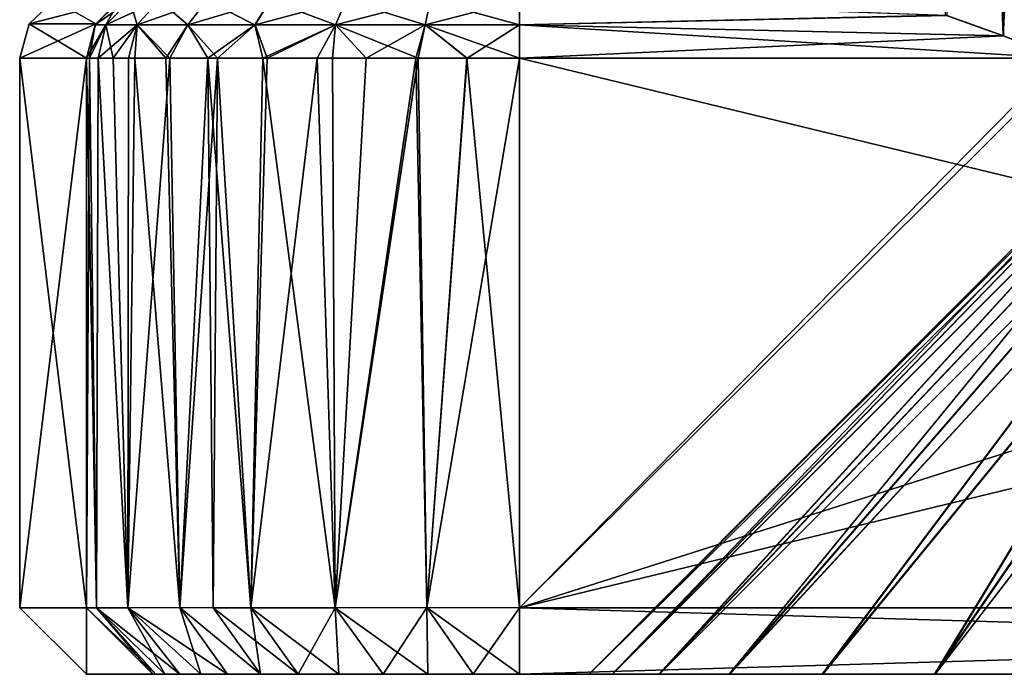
# Model space of a CAD drawing. Header units: millimetres. Extents: x -4.9 to 4.9, y 0 to 5.35.
# Tile 1 of 12: x -4.9 to -1.95, y 0 to 1.97. Entities that reach past the tile are written whole.
import ezdxf

# ---------------------------------------------------------------- set-up
doc = ezdxf.new("R2010")
doc.units = ezdxf.units.MM
doc.header["$LTSCALE"] = 65.185185
for name, color, linetype in [('1', 7, 'CONTINUOUS'), ('16', 7, 'CONTINUOUS'), ('18', 7, 'CONTINUOUS'), ('2', 7, 'CONTINUOUS'), ('20', 7, 'CONTINUOUS'), ('21', 7, 'CONTINUOUS'), ('24', 7, 'CONTINUOUS'), ('25', 7, 'CONTINUOUS'), ('35', 7, 'CONTINUOUS'), ('36', 7, 'CONTINUOUS'), ('39', 7, 'CONTINUOUS'), ('40', 7, 'CONTINUOUS'), ('5', 7, 'CONTINUOUS'), ('50', 7, 'CONTINUOUS'), ('51', 7, 'CONTINUOUS'), ('52', 7, 'CONTINUOUS'), ('53', 7, 'CONTINUOUS'), ('54', 7, 'CONTINUOUS'), ('55', 7, 'CONTINUOUS'), ('56', 7, 'CONTINUOUS'), ('57', 7, 'CONTINUOUS'), ('58', 7, 'CONTINUOUS'), ('6', 7, 'CONTINUOUS'), ('61', 7, 'CONTINUOUS'), ('62', 7, 'CONTINUOUS'), ('63', 7, 'CONTINUOUS'), ('64', 7, 'CONTINUOUS'), ('65', 7, 'CONTINUOUS'), ('66', 7, 'CONTINUOUS'), ('69', 7, 'CONTINUOUS'), ('70', 7, 'CONTINUOUS'), ('71', 7, 'CONTINUOUS')]:
    doc.layers.add(name, color=color, linetype=linetype)

msp = doc.modelspace()

# ---------------------------------------------------------------- linework, layer by layer
at = {"layer": '1', "linetype": 'Continuous'}
for points in [[(1.775, 1.85, -19.975), (-3.4, 0.2, -19.975), (1.775, 5.35, -19.975), (1.775, 1.85, -19.975)], [(1.775, 5.35, -19.975), (-3.4, 0.2, -19.975), (-1.775, 1.85, -19.975), (1.775, 5.35, -19.975)], [(3.4, 0.2, -19.975), (-3.4, 0.2, -19.975), (3.4, 1.85, -19.975), (3.4, 0.2, -19.975)], [(3.4, 1.85, -19.975), (-3.4, 0.2, -19.975), (1.775, 1.85, -19.975), (3.4, 1.85, -19.975)], [(-1.775, 1.85, -19.975), (-3.4, 0.2, -19.975), (-3.4, 1.85, -19.975), (-1.775, 1.85, -19.975)]]:
    msp.add_3dface(points, dxfattribs=at)
at = {"layer": '16', "linetype": 'Continuous'}
for points in [[(-3.1911, 0, -15.7604), (-3.1916, 0, -16.2314), (-1.6, 1.6, -15.9982), (-3.1911, 0, -15.7604)], [(-3.1916, 0, -16.2314), (-3.1223, 0, -16.7017), (-1.5916, 1.6, -16.1634), (-3.1916, 0, -16.2314)], [(-3.1916, 0, -16.2314), (-1.5916, 1.6, -16.1634), (-1.6, 1.6, -15.9982), (-3.1916, 0, -16.2314)], [(-3.1208, 0, -15.2912), (-3.1911, 0, -15.7604), (-1.5655, 1.6, -15.6698), (-3.1208, 0, -15.2912)], [(-3.1911, 0, -15.7604), (-1.6, 1.6, -15.9982), (-1.5913, 1.6, -15.8332), (-3.1911, 0, -15.7604)], [(-3.1911, 0, -15.7604), (-1.5913, 1.6, -15.8332), (-1.5655, 1.6, -15.6698), (-3.1911, 0, -15.7604)], [(-3.1223, 0, -16.7017), (-2.9816, 0, -17.1605), (-1.5234, 1.6, -16.4892), (-3.1223, 0, -16.7017)], [(-3.1223, 0, -16.7017), (-1.5234, 1.6, -16.4892), (-1.5662, 1.6, -16.3271), (-3.1223, 0, -16.7017)], [(-3.1223, 0, -16.7017), (-1.5662, 1.6, -16.3271), (-1.5916, 1.6, -16.1634), (-3.1223, 0, -16.7017)], [(-2.9796, 0, -14.8342), (-3.1208, 0, -15.2912), (-1.5225, 1.6, -15.5082), (-2.9796, 0, -14.8342)], [(-3.1208, 0, -15.2912), (-1.5655, 1.6, -15.6698), (-1.5225, 1.6, -15.5082), (-3.1208, 0, -15.2912)], [(-2.9816, 0, -17.1605), (-2.7714, 0, -17.5999), (-1.4632, 1.6, -16.6474), (-2.9816, 0, -17.1605)], [(-2.9816, 0, -17.1605), (-1.4632, 1.6, -16.6474), (-1.5234, 1.6, -16.4892), (-2.9816, 0, -17.1605)], [(-2.7694, 0, -14.3969), (-2.9796, 0, -14.8342), (-1.3851, 1.6, -15.199), (-2.7694, 0, -14.3969)], [(-2.9796, 0, -14.8342), (-1.5225, 1.6, -15.5082), (-1.4623, 1.6, -15.3506), (-2.9796, 0, -14.8342)], [(-2.9796, 0, -14.8342), (-1.4623, 1.6, -15.3506), (-1.3851, 1.6, -15.199), (-2.9796, 0, -14.8342)], [(-2.7714, 0, -17.5999), (-2.4915, 0, -18.0067), (-1.2918, 1.6, -16.9441), (-2.7714, 0, -17.5999)], [(-2.7714, 0, -17.5999), (-1.2918, 1.6, -16.9441), (-1.3859, 1.6, -16.7996), (-2.7714, 0, -17.5999)], [(-2.7714, 0, -17.5999), (-1.3859, 1.6, -16.7996), (-1.4632, 1.6, -16.6474), (-2.7714, 0, -17.5999)], [(-2.4903, 0, -13.9914), (-2.7694, 0, -14.3969), (-1.2911, 1.6, -15.055), (-2.4903, 0, -13.9914)], [(-2.7694, 0, -14.3969), (-1.3851, 1.6, -15.199), (-1.2911, 1.6, -15.055), (-2.7694, 0, -14.3969)], [(-2.4915, 0, -18.0067), (-2.1545, 0, -18.3658), (-1.1821, 1.6, -17.0783), (-2.4915, 0, -18.0067)], [(-2.4915, 0, -18.0067), (-1.1821, 1.6, -17.0783), (-1.2918, 1.6, -16.9441), (-2.4915, 0, -18.0067)], [(-2.1531, 0, -13.633), (-2.4903, 0, -13.9914), (-1.1815, 1.6001, -14.9211), (-2.1531, 0, -13.633)], [(-2.4903, 0, -13.9914), (-1.2911, 1.6, -15.055), (-1.1815, 1.6001, -14.9211), (-2.4903, 0, -13.9914)], [(-2.1545, 0, -18.3658), (-1.7647, 0, -18.6683), (-1.059, 1.6, -17.1994), (-2.1545, 0, -18.3658)], [(-2.1545, 0, -18.3658), (-1.059, 1.6, -17.1994), (-1.1821, 1.6, -17.0783), (-2.1545, 0, -18.3658)], [(-2.1531, 0, -13.633), (-1.1815, 1.6001, -14.9211), (-1.0582, 1.6, -14.7999), (-2.1531, 0, -13.633)], [(-2.1531, 0, -13.633), (-1.0582, 1.6, -14.7999), (-0.9221, 1.5997, -14.6924), (-2.1531, 0, -13.633)], [(-1.7605, 0, -13.3302), (-2.1531, 0, -13.633), (-0.9221, 1.5997, -14.6924), (-1.7605, 0, -13.3302)]]:
    msp.add_3dface(points, dxfattribs=at)
at = {"layer": '18', "linetype": 'Continuous'}
for points in [[(-3.1911, 0, 16.2396), (-3.1916, 0, 15.7686), (-1.6, 1.6, 16.0018), (-3.1911, 0, 16.2396)], [(-3.1916, 0, 15.7686), (-3.1223, 0, 15.2983), (-1.5916, 1.6, 15.8366), (-3.1916, 0, 15.7686)], [(-3.1916, 0, 15.7686), (-1.5916, 1.6, 15.8366), (-1.6, 1.6, 16.0018), (-3.1916, 0, 15.7686)], [(-3.1208, 0, 16.7088), (-3.1911, 0, 16.2396), (-1.5655, 1.6, 16.3302), (-3.1208, 0, 16.7088)], [(-3.1911, 0, 16.2396), (-1.6, 1.6, 16.0018), (-1.5913, 1.6, 16.1668), (-3.1911, 0, 16.2396)], [(-3.1911, 0, 16.2396), (-1.5913, 1.6, 16.1668), (-1.5655, 1.6, 16.3302), (-3.1911, 0, 16.2396)], [(-3.1223, 0, 15.2983), (-2.9816, 0, 14.8395), (-1.5234, 1.6, 15.5108), (-3.1223, 0, 15.2983)], [(-3.1223, 0, 15.2983), (-1.5234, 1.6, 15.5108), (-1.5662, 1.6, 15.6729), (-3.1223, 0, 15.2983)], [(-3.1223, 0, 15.2983), (-1.5662, 1.6, 15.6729), (-1.5916, 1.6, 15.8366), (-3.1223, 0, 15.2983)], [(-2.9796, 0, 17.1658), (-3.1208, 0, 16.7088), (-1.5225, 1.6, 16.4918), (-2.9796, 0, 17.1658)], [(-3.1208, 0, 16.7088), (-1.5655, 1.6, 16.3302), (-1.5225, 1.6, 16.4918), (-3.1208, 0, 16.7088)], [(-2.9816, 0, 14.8395), (-2.7714, 0, 14.4001), (-1.4632, 1.6, 15.3526), (-2.9816, 0, 14.8395)], [(-2.9816, 0, 14.8395), (-1.4632, 1.6, 15.3526), (-1.5234, 1.6, 15.5108), (-2.9816, 0, 14.8395)], [(-2.7694, 0, 17.6031), (-2.9796, 0, 17.1658), (-1.3851, 1.6, 16.801), (-2.7694, 0, 17.6031)], [(-2.9796, 0, 17.1658), (-1.5225, 1.6, 16.4918), (-1.4623, 1.6, 16.6494), (-2.9796, 0, 17.1658)], [(-2.9796, 0, 17.1658), (-1.4623, 1.6, 16.6494), (-1.3851, 1.6, 16.801), (-2.9796, 0, 17.1658)], [(-2.7714, 0, 14.4001), (-2.4915, 0, 13.9933), (-1.2918, 1.6, 15.0559), (-2.7714, 0, 14.4001)], [(-2.7714, 0, 14.4001), (-1.2918, 1.6, 15.0559), (-1.3859, 1.6, 15.2004), (-2.7714, 0, 14.4001)], [(-2.7714, 0, 14.4001), (-1.3859, 1.6, 15.2004), (-1.4632, 1.6, 15.3526), (-2.7714, 0, 14.4001)], [(-2.4903, 0, 18.0086), (-2.7694, 0, 17.6031), (-1.2911, 1.6, 16.945), (-2.4903, 0, 18.0086)], [(-2.7694, 0, 17.6031), (-1.3851, 1.6, 16.801), (-1.2911, 1.6, 16.945), (-2.7694, 0, 17.6031)], [(-2.4915, 0, 13.9933), (-2.1545, 0, 13.6342), (-1.1821, 1.6, 14.9217), (-2.4915, 0, 13.9933)], [(-2.4915, 0, 13.9933), (-1.1821, 1.6, 14.9217), (-1.2918, 1.6, 15.0559), (-2.4915, 0, 13.9933)], [(-2.1531, 0, 18.367), (-2.4903, 0, 18.0086), (-1.1815, 1.6001, 17.0789), (-2.1531, 0, 18.367)], [(-2.4903, 0, 18.0086), (-1.2911, 1.6, 16.945), (-1.1815, 1.6001, 17.0789), (-2.4903, 0, 18.0086)], [(-2.1545, 0, 13.6342), (-1.7647, 0, 13.3317), (-1.059, 1.6, 14.8006), (-2.1545, 0, 13.6342)], [(-2.1545, 0, 13.6342), (-1.059, 1.6, 14.8006), (-1.1821, 1.6, 14.9217), (-2.1545, 0, 13.6342)], [(-2.1531, 0, 18.367), (-1.1815, 1.6001, 17.0789), (-1.0582, 1.6, 17.2001), (-2.1531, 0, 18.367)], [(-2.1531, 0, 18.367), (-1.0582, 1.6, 17.2001), (-0.9221, 1.5997, 17.3076), (-2.1531, 0, 18.367)], [(-1.7605, 0, 18.6698), (-2.1531, 0, 18.367), (-0.9221, 1.5997, 17.3076), (-1.7605, 0, 18.6698)]]:
    msp.add_3dface(points, dxfattribs=at)
at = {"layer": '2', "linetype": 'Continuous'}
for points in [[(-3.4, 0.2, 19.975), (3.4, 0.2, 19.975), (-3.4, 1.85, 19.975), (-3.4, 0.2, 19.975)], [(-3.4, 1.85, 19.975), (3.4, 0.2, 19.975), (-1.775, 1.85, 19.975), (-3.4, 1.85, 19.975)]]:
    msp.add_3dface(points, dxfattribs=at)
at = {"layer": '20', "linetype": 'Continuous'}
for points in [[(-4.7, 0.2, -18.675), (-4.7, 0.2, -13.675), (-4.7, 1.85, -18.675), (-4.7, 0.2, -18.675)], [(-4.7, 1.85, -18.675), (-4.7, 0.2, -13.675), (-4.7, 1.85, -13.675), (-4.7, 1.85, -18.675)]]:
    msp.add_3dface(points, dxfattribs=at)
at = {"layer": '21', "linetype": 'Continuous'}
for points in [[(-4.9, 0.2, -13.475), (-4.9, 1.85, -13.475), (-4.7, 0.2, -13.675), (-4.9, 0.2, -13.475)], [(-4.7, 0.2, -13.675), (-4.9, 1.85, -13.475), (-4.7, 1.85, -13.675), (-4.7, 0.2, -13.675)]]:
    msp.add_3dface(points, dxfattribs=at)
at = {"layer": '24', "linetype": 'Continuous'}
for points in [[(-4.9, 1.85, 13.475), (-4.9, 0.2, 13.475), (-4.7, 1.85, 13.675), (-4.9, 1.85, 13.475)], [(-4.9, 0.2, 13.475), (-4.7, 0.2, 13.675), (-4.7, 1.85, 13.675), (-4.9, 0.2, 13.475)]]:
    msp.add_3dface(points, dxfattribs=at)
at = {"layer": '25', "linetype": 'Continuous'}
for points in [[(-4.7, 1.85, 13.675), (-4.7, 0.2, 13.675), (-4.7, 0.2, 18.675), (-4.7, 1.85, 13.675)], [(-4.7, 1.85, 13.675), (-4.7, 0.2, 18.675), (-4.7, 1.85, 18.675), (-4.7, 1.85, 13.675)]]:
    msp.add_3dface(points, dxfattribs=at)
at = {"layer": '35', "linetype": 'Continuous'}
for points in [[(-4.7, 1.85, 18.675), (-4.7, 0.2, 18.675), (-4.6691, 0.1999, 18.9567), (-4.7, 1.85, 18.675)], [(-4.7, 1.85, 18.675), (-4.6691, 0.1999, 18.9567), (-4.6909, 1.85, 18.8282), (-4.7, 1.85, 18.675)], [(-4.6909, 1.85, 18.8282), (-4.6691, 0.1999, 18.9567), (-4.6641, 1.85, 18.9783), (-4.6909, 1.85, 18.8282)], [(-4.6691, 0.1999, 18.9567), (-4.5753, 0.2001, 19.2305), (-4.6641, 1.85, 18.9783), (-4.6691, 0.1999, 18.9567)], [(-4.6641, 1.85, 18.9783), (-4.5753, 0.2001, 19.2305), (-4.6193, 1.85, 19.1259), (-4.6641, 1.85, 18.9783)], [(-4.6193, 1.85, 19.1259), (-4.5753, 0.2001, 19.2305), (-4.554, 1.85, 19.2736), (-4.6193, 1.85, 19.1259)], [(-4.5753, 0.2001, 19.2305), (-4.4195, 0.2002, 19.4816), (-4.554, 1.85, 19.2736), (-4.5753, 0.2001, 19.2305)], [(-4.554, 1.85, 19.2736), (-4.4195, 0.2002, 19.4816), (-4.4614, 1.85, 19.4256), (-4.554, 1.85, 19.2736)], [(-4.4614, 1.85, 19.4256), (-4.4195, 0.2002, 19.4816), (-4.3356, 1.85, 19.5776), (-4.4614, 1.85, 19.4256)], [(-4.4195, 0.2002, 19.4816), (-4.319, 0.2001, 19.5945), (-4.3356, 1.85, 19.5776), (-4.4195, 0.2002, 19.4816)], [(-4.319, 0.2001, 19.5945), (-4.2059, 0.2, 19.695), (-4.3356, 1.85, 19.5776), (-4.319, 0.2001, 19.5945)], [(-4.3356, 1.85, 19.5776), (-4.2059, 0.2, 19.695), (-4.1708, 1.85, 19.7218), (-4.3356, 1.85, 19.5776)], [(-4.2059, 0.2, 19.695), (-3.9529, 0.2001, 19.8516), (-4.1708, 1.85, 19.7218), (-4.2059, 0.2, 19.695)], [(-4.1708, 1.85, 19.7218), (-3.9529, 0.2001, 19.8516), (-3.9617, 1.85, 19.8474), (-4.1708, 1.85, 19.7218)], [(-3.9617, 1.85, 19.8474), (-3.9529, 0.2001, 19.8516), (-3.7046, 1.85, 19.9388), (-3.9617, 1.85, 19.8474)], [(-3.9529, 0.2001, 19.8516), (-3.6784, 0.2002, 19.9448), (-3.7046, 1.85, 19.9388), (-3.9529, 0.2001, 19.8516)], [(-3.7046, 1.85, 19.9388), (-3.6784, 0.2002, 19.9448), (-3.5577, 1.85, 19.9654), (-3.7046, 1.85, 19.9388)], [(-3.6784, 0.2002, 19.9448), (-3.4, 0.2, 19.975), (-3.5577, 1.85, 19.9654), (-3.6784, 0.2002, 19.9448)], [(-3.4, 0.2, 19.975), (-3.4, 1.85, 19.975), (-3.5577, 1.85, 19.9654), (-3.4, 0.2, 19.975)]]:
    msp.add_3dface(points, dxfattribs=at)
at = {"layer": '36', "linetype": 'Continuous'}
for points in [[(-1.9474, 1.9168, 19.9635), (-2.066, 5.35, 19.9419), (-2.118, 1.9777, 19.9289), (-1.9474, 1.9168, 19.9635)], [(-1.775, 1.85, 19.975), (-1.775, 5.35, 19.975), (-2.066, 5.35, 19.9419), (-1.775, 1.85, 19.975)], [(-1.775, 1.85, 19.975), (-2.066, 5.35, 19.9419), (-1.9474, 1.9168, 19.9635), (-1.775, 1.85, 19.975)]]:
    msp.add_3dface(points, dxfattribs=at)
at = {"layer": '39', "linetype": 'Continuous'}
for points in [[(-2.1219, 1.979, -19.9279), (-2.066, 5.35, -19.9419), (-1.9491, 1.9174, -19.9633), (-2.1219, 1.979, -19.9279)], [(-2.066, 5.35, -19.9419), (-1.775, 5.35, -19.975), (-1.9491, 1.9174, -19.9633), (-2.066, 5.35, -19.9419)], [(-1.775, 5.35, -19.975), (-1.775, 1.85, -19.975), (-1.9491, 1.9174, -19.9633), (-1.775, 5.35, -19.975)]]:
    msp.add_3dface(points, dxfattribs=at)
at = {"layer": '40', "linetype": 'Continuous'}
for points in [[(-4.7, 0.2, -18.675), (-4.7, 1.85, -18.675), (-4.6905, 1.85, -18.8322), (-4.7, 0.2, -18.675)], [(-4.6691, 0.1999, -18.9567), (-4.7, 0.2, -18.675), (-4.6905, 1.85, -18.8322), (-4.6691, 0.1999, -18.9567)], [(-4.6641, 1.85, -18.9786), (-4.6691, 0.1999, -18.9567), (-4.6905, 1.85, -18.8322), (-4.6641, 1.85, -18.9786)], [(-4.5753, 0.2001, -19.2305), (-4.6691, 0.1999, -18.9567), (-4.6641, 1.85, -18.9786), (-4.5753, 0.2001, -19.2305)], [(-4.5735, 1.85, -19.2344), (-4.5753, 0.2001, -19.2305), (-4.6641, 1.85, -18.9786), (-4.5735, 1.85, -19.2344)], [(-4.4195, 0.2002, -19.4816), (-4.5753, 0.2001, -19.2305), (-4.4493, 1.85, -19.4425), (-4.4195, 0.2002, -19.4816)], [(-4.4493, 1.85, -19.4425), (-4.5753, 0.2001, -19.2305), (-4.5735, 1.85, -19.2344), (-4.4493, 1.85, -19.4425)], [(-4.3068, 1.85, -19.6065), (-4.4195, 0.2002, -19.4816), (-4.4493, 1.85, -19.4425), (-4.3068, 1.85, -19.6065)], [(-4.319, 0.2001, -19.5945), (-4.4195, 0.2002, -19.4816), (-4.3068, 1.85, -19.6065), (-4.319, 0.2001, -19.5945)], [(-4.2059, 0.2, -19.695), (-4.319, 0.2001, -19.5945), (-4.3068, 1.85, -19.6065), (-4.2059, 0.2, -19.695)], [(-4.1569, 1.85, -19.732), (-4.2059, 0.2, -19.695), (-4.3068, 1.85, -19.6065), (-4.1569, 1.85, -19.732)], [(-3.9529, 0.2001, -19.8516), (-4.2059, 0.2, -19.695), (-4.0072, 1.85, -19.8245), (-3.9529, 0.2001, -19.8516)], [(-4.0072, 1.85, -19.8245), (-4.2059, 0.2, -19.695), (-4.1569, 1.85, -19.732), (-4.0072, 1.85, -19.8245)], [(-3.8601, 1.85, -19.8909), (-3.9529, 0.2001, -19.8516), (-4.0072, 1.85, -19.8245), (-3.8601, 1.85, -19.8909)], [(-3.6784, 0.2002, -19.9448), (-3.9529, 0.2001, -19.8516), (-3.7108, 1.85, -19.9373), (-3.6784, 0.2002, -19.9448)], [(-3.7108, 1.85, -19.9373), (-3.9529, 0.2001, -19.8516), (-3.8601, 1.85, -19.8909), (-3.7108, 1.85, -19.9373)], [(-3.5576, 1.85, -19.9654), (-3.6784, 0.2002, -19.9448), (-3.7108, 1.85, -19.9373), (-3.5576, 1.85, -19.9654)], [(-3.4, 1.85, -19.975), (-3.4, 0.2, -19.975), (-3.6784, 0.2002, -19.9448), (-3.4, 1.85, -19.975)], [(-3.4, 1.85, -19.975), (-3.6784, 0.2002, -19.9448), (-3.5576, 1.85, -19.9654), (-3.4, 1.85, -19.975)]]:
    msp.add_3dface(points, dxfattribs=at)
at = {"layer": '5', "linetype": 'Continuous'}
for points in [[(-4.9, 0.2, -13.475), (-4.9, 0.2, 13.475), (-4.9, 1.85, -13.475), (-4.9, 0.2, -13.475)], [(-4.9, 1.85, -13.475), (-4.9, 0.2, 13.475), (-4.9, 1.85, 13.475), (-4.9, 1.85, -13.475)]]:
    msp.add_3dface(points, dxfattribs=at)
at = {"layer": '50', "linetype": 'Continuous'}
for points in [[(-4.6712, 1.9534, -13.6631), (-4.5999, 2.0233, -18.675), (-4.6732, 1.95, -18.675), (-4.6712, 1.9534, -13.6631)], [(-4.6712, 1.9534, -13.6631), (-4.5967, 2.0251, -13.6322), (-4.5999, 2.0233, -18.675), (-4.6712, 1.9534, -13.6631)], [(-4.7, 1.85, -18.675), (-4.7, 1.85, -13.675), (-4.6712, 1.9534, -13.6631), (-4.7, 1.85, -18.675)], [(-4.7, 1.85, -18.675), (-4.6712, 1.9534, -13.6631), (-4.6732, 1.95, -18.675), (-4.7, 1.85, -18.675)]]:
    msp.add_3dface(points, dxfattribs=at)
at = {"layer": '51', "linetype": 'Continuous'}
for points in [[(-4.5999, 2.0233, -18.675), (-4.5698, 2.0233, -18.942), (-4.6732, 1.95, -18.675), (-4.5999, 2.0233, -18.675)], [(-4.6732, 1.95, -18.675), (-4.5698, 2.0233, -18.942), (-4.6413, 1.95, -18.9583), (-4.6732, 1.95, -18.675)], [(-4.5698, 2.0233, -18.942), (-4.4811, 2.0233, -19.1956), (-4.6413, 1.95, -18.9583), (-4.5698, 2.0233, -18.942)], [(-4.6413, 1.95, -18.9583), (-4.4811, 2.0233, -19.1956), (-4.5471, 1.95, -19.2274), (-4.6413, 1.95, -18.9583)], [(-4.4811, 2.0233, -19.1956), (-4.3381, 2.0233, -19.4231), (-4.5471, 1.95, -19.2274), (-4.4811, 2.0233, -19.1956)], [(-4.5471, 1.95, -19.2274), (-4.3381, 2.0233, -19.4231), (-4.3954, 1.95, -19.4688), (-4.5471, 1.95, -19.2274)], [(-4.3381, 2.0233, -19.4231), (-4.1481, 2.0233, -19.6131), (-4.3954, 1.95, -19.4688), (-4.3381, 2.0233, -19.4231)], [(-4.3954, 1.95, -19.4688), (-4.1481, 2.0233, -19.6131), (-4.1938, 1.95, -19.6704), (-4.3954, 1.95, -19.4688)], [(-4.1481, 2.0233, -19.6131), (-3.9206, 2.0233, -19.7561), (-4.1938, 1.95, -19.6704), (-4.1481, 2.0233, -19.6131)], [(-4.1938, 1.95, -19.6704), (-3.9206, 2.0233, -19.7561), (-3.9524, 1.95, -19.8221), (-4.1938, 1.95, -19.6704)], [(-3.9206, 2.0233, -19.7561), (-3.667, 2.0233, -19.8448), (-3.9524, 1.95, -19.8221), (-3.9206, 2.0233, -19.7561)], [(-3.9524, 1.95, -19.8221), (-3.667, 2.0233, -19.8448), (-3.6833, 1.95, -19.9163), (-3.9524, 1.95, -19.8221)], [(-3.4, 2.0233, -19.8749), (-3.4, 1.95, -19.9482), (-3.6833, 1.95, -19.9163), (-3.4, 2.0233, -19.8749)], [(-3.667, 2.0233, -19.8448), (-3.4, 2.0233, -19.8749), (-3.6833, 1.95, -19.9163), (-3.667, 2.0233, -19.8448)], [(-4.6905, 1.85, -18.8322), (-4.7, 1.85, -18.675), (-4.6413, 1.95, -18.9583), (-4.6905, 1.85, -18.8322)], [(-4.7, 1.85, -18.675), (-4.6732, 1.95, -18.675), (-4.6413, 1.95, -18.9583), (-4.7, 1.85, -18.675)], [(-4.6641, 1.85, -18.9786), (-4.6905, 1.85, -18.8322), (-4.6413, 1.95, -18.9583), (-4.6641, 1.85, -18.9786)], [(-4.5735, 1.85, -19.2344), (-4.6641, 1.85, -18.9786), (-4.5471, 1.95, -19.2274), (-4.5735, 1.85, -19.2344)], [(-4.6641, 1.85, -18.9786), (-4.6413, 1.95, -18.9583), (-4.5471, 1.95, -19.2274), (-4.6641, 1.85, -18.9786)], [(-4.4493, 1.85, -19.4425), (-4.5735, 1.85, -19.2344), (-4.5471, 1.95, -19.2274), (-4.4493, 1.85, -19.4425)], [(-4.4493, 1.85, -19.4425), (-4.5471, 1.95, -19.2274), (-4.3954, 1.95, -19.4688), (-4.4493, 1.85, -19.4425)], [(-4.3068, 1.85, -19.6065), (-4.4493, 1.85, -19.4425), (-4.3954, 1.95, -19.4688), (-4.3068, 1.85, -19.6065)], [(-4.3068, 1.85, -19.6065), (-4.3954, 1.95, -19.4688), (-4.1938, 1.95, -19.6704), (-4.3068, 1.85, -19.6065)], [(-4.1569, 1.85, -19.732), (-4.3068, 1.85, -19.6065), (-4.1938, 1.95, -19.6704), (-4.1569, 1.85, -19.732)], [(-4.1569, 1.85, -19.732), (-4.1938, 1.95, -19.6704), (-3.9524, 1.95, -19.8221), (-4.1569, 1.85, -19.732)], [(-4.0072, 1.85, -19.8245), (-4.1569, 1.85, -19.732), (-3.9524, 1.95, -19.8221), (-4.0072, 1.85, -19.8245)], [(-3.8601, 1.85, -19.8909), (-4.0072, 1.85, -19.8245), (-3.9524, 1.95, -19.8221), (-3.8601, 1.85, -19.8909)], [(-3.8601, 1.85, -19.8909), (-3.9524, 1.95, -19.8221), (-3.6833, 1.95, -19.9163), (-3.8601, 1.85, -19.8909)], [(-3.7108, 1.85, -19.9373), (-3.8601, 1.85, -19.8909), (-3.6833, 1.95, -19.9163), (-3.7108, 1.85, -19.9373)], [(-3.5576, 1.85, -19.9654), (-3.7108, 1.85, -19.9373), (-3.6833, 1.95, -19.9163), (-3.5576, 1.85, -19.9654)], [(-3.4, 1.95, -19.9482), (-3.5576, 1.85, -19.9654), (-3.6833, 1.95, -19.9163), (-3.4, 1.95, -19.9482)], [(-3.4, 1.85, -19.975), (-3.5576, 1.85, -19.9654), (-3.4, 1.95, -19.9482), (-3.4, 1.85, -19.975)]]:
    msp.add_3dface(points, dxfattribs=at)
at = {"layer": '52', "linetype": 'Continuous'}
for points in [[(-3.4, 2.0233, -19.8749), (-2.1219, 1.979, -19.9279), (-3.4, 1.95, -19.9482), (-3.4, 2.0233, -19.8749)], [(-2.1219, 1.979, -19.9279), (-1.9491, 1.9174, -19.9633), (-3.4, 1.95, -19.9482), (-2.1219, 1.979, -19.9279)], [(-1.775, 1.85, -19.975), (-3.4, 1.85, -19.975), (-3.4, 1.95, -19.9482), (-1.775, 1.85, -19.975)], [(-1.9491, 1.9174, -19.9633), (-1.775, 1.85, -19.975), (-3.4, 1.95, -19.9482), (-1.9491, 1.9174, -19.9633)]]:
    msp.add_3dface(points, dxfattribs=at)
at = {"layer": '53', "linetype": 'Continuous'}
for points in [[(-4.8712, 1.9534, -13.4631), (-4.7967, 2.0251, -13.4322), (-4.6712, 1.9534, -13.6631), (-4.8712, 1.9534, -13.4631)], [(-4.6712, 1.9534, -13.6631), (-4.7967, 2.0251, -13.4322), (-4.5967, 2.0251, -13.6322), (-4.6712, 1.9534, -13.6631)], [(-4.7, 1.85, -13.675), (-4.9, 1.85, -13.475), (-4.8712, 1.9534, -13.4631), (-4.7, 1.85, -13.675)], [(-4.7, 1.85, -13.675), (-4.8712, 1.9534, -13.4631), (-4.6712, 1.9534, -13.6631), (-4.7, 1.85, -13.675)]]:
    msp.add_3dface(points, dxfattribs=at)
at = {"layer": '54', "linetype": 'Continuous'}
for points in [[(-4.8712, 1.9534, 13.4631), (-4.7967, 2.0251, 13.4322), (-4.8712, 1.9534, -13.4631), (-4.8712, 1.9534, 13.4631)], [(-4.8712, 1.9534, -13.4631), (-4.7967, 2.0251, 13.4322), (-4.7967, 2.0251, -13.4322), (-4.8712, 1.9534, -13.4631)], [(-4.9, 1.85, -13.475), (-4.9, 1.85, 13.475), (-4.8712, 1.9534, 13.4631), (-4.9, 1.85, -13.475)], [(-4.9, 1.85, -13.475), (-4.8712, 1.9534, 13.4631), (-4.8712, 1.9534, -13.4631), (-4.9, 1.85, -13.475)]]:
    msp.add_3dface(points, dxfattribs=at)
at = {"layer": '55', "linetype": 'Continuous'}
for points in [[(-4.6712, 1.9534, 13.6631), (-4.5967, 2.0251, 13.6322), (-4.8712, 1.9534, 13.4631), (-4.6712, 1.9534, 13.6631)], [(-4.8712, 1.9534, 13.4631), (-4.5967, 2.0251, 13.6322), (-4.7967, 2.0251, 13.4322), (-4.8712, 1.9534, 13.4631)], [(-4.9, 1.85, 13.475), (-4.7, 1.85, 13.675), (-4.6712, 1.9534, 13.6631), (-4.9, 1.85, 13.475)], [(-4.9, 1.85, 13.475), (-4.6712, 1.9534, 13.6631), (-4.8712, 1.9534, 13.4631), (-4.9, 1.85, 13.475)]]:
    msp.add_3dface(points, dxfattribs=at)
at = {"layer": '56', "linetype": 'Continuous'}
for points in [[(-3.4, 1.9499, 19.9483), (-2.118, 1.9777, 19.9289), (-3.4, 2.0232, 19.875), (-3.4, 1.9499, 19.9483)], [(-1.9474, 1.9168, 19.9635), (-2.118, 1.9777, 19.9289), (-3.4, 1.9499, 19.9483), (-1.9474, 1.9168, 19.9635)], [(-3.4, 1.85, 19.975), (-1.9474, 1.9168, 19.9635), (-3.4, 1.9499, 19.9483), (-3.4, 1.85, 19.975)], [(-3.4, 1.85, 19.975), (-1.775, 1.85, 19.975), (-1.9474, 1.9168, 19.9635), (-3.4, 1.85, 19.975)]]:
    msp.add_3dface(points, dxfattribs=at)
at = {"layer": '57', "linetype": 'Continuous'}
for points in [[(-4.6413, 1.9499, 18.9583), (-4.6, 2.0232, 18.675), (-4.6733, 1.9499, 18.675), (-4.6413, 1.9499, 18.9583)], [(-4.5699, 2.0232, 18.942), (-4.6, 2.0232, 18.675), (-4.6413, 1.9499, 18.9583), (-4.5699, 2.0232, 18.942)], [(-4.5472, 1.9499, 19.2274), (-4.5699, 2.0232, 18.942), (-4.6413, 1.9499, 18.9583), (-4.5472, 1.9499, 19.2274)], [(-4.4812, 2.0232, 19.1957), (-4.5699, 2.0232, 18.942), (-4.5472, 1.9499, 19.2274), (-4.4812, 2.0232, 19.1957)], [(-4.3955, 1.9499, 19.4689), (-4.4812, 2.0232, 19.1957), (-4.5472, 1.9499, 19.2274), (-4.3955, 1.9499, 19.4689)], [(-4.3382, 2.0232, 19.4232), (-4.4812, 2.0232, 19.1957), (-4.3955, 1.9499, 19.4689), (-4.3382, 2.0232, 19.4232)], [(-4.1939, 1.9499, 19.6705), (-4.3382, 2.0232, 19.4232), (-4.3955, 1.9499, 19.4689), (-4.1939, 1.9499, 19.6705)], [(-4.1482, 2.0232, 19.6132), (-4.3382, 2.0232, 19.4232), (-4.1939, 1.9499, 19.6705), (-4.1482, 2.0232, 19.6132)], [(-3.9524, 1.9499, 19.8222), (-4.1482, 2.0232, 19.6132), (-4.1939, 1.9499, 19.6705), (-3.9524, 1.9499, 19.8222)], [(-3.9207, 2.0232, 19.7562), (-4.1482, 2.0232, 19.6132), (-3.9524, 1.9499, 19.8222), (-3.9207, 2.0232, 19.7562)], [(-3.6833, 1.9499, 19.9163), (-3.9207, 2.0232, 19.7562), (-3.9524, 1.9499, 19.8222), (-3.6833, 1.9499, 19.9163)], [(-3.667, 2.0232, 19.8449), (-3.9207, 2.0232, 19.7562), (-3.6833, 1.9499, 19.9163), (-3.667, 2.0232, 19.8449)], [(-3.4, 1.9499, 19.9483), (-3.667, 2.0232, 19.8449), (-3.6833, 1.9499, 19.9163), (-3.4, 1.9499, 19.9483)], [(-3.4, 1.9499, 19.9483), (-3.4, 2.0232, 19.875), (-3.667, 2.0232, 19.8449), (-3.4, 1.9499, 19.9483)], [(-4.7, 1.85, 18.675), (-4.6909, 1.85, 18.8282), (-4.6733, 1.9499, 18.675), (-4.7, 1.85, 18.675)], [(-4.6909, 1.85, 18.8282), (-4.6641, 1.85, 18.9783), (-4.6413, 1.9499, 18.9583), (-4.6909, 1.85, 18.8282)], [(-4.6909, 1.85, 18.8282), (-4.6413, 1.9499, 18.9583), (-4.6733, 1.9499, 18.675), (-4.6909, 1.85, 18.8282)], [(-4.6641, 1.85, 18.9783), (-4.6193, 1.85, 19.1259), (-4.6413, 1.9499, 18.9583), (-4.6641, 1.85, 18.9783)], [(-4.6193, 1.85, 19.1259), (-4.5472, 1.9499, 19.2274), (-4.6413, 1.9499, 18.9583), (-4.6193, 1.85, 19.1259)], [(-4.6193, 1.85, 19.1259), (-4.554, 1.85, 19.2736), (-4.5472, 1.9499, 19.2274), (-4.6193, 1.85, 19.1259)], [(-4.554, 1.85, 19.2736), (-4.4614, 1.85, 19.4256), (-4.5472, 1.9499, 19.2274), (-4.554, 1.85, 19.2736)], [(-4.4614, 1.85, 19.4256), (-4.3955, 1.9499, 19.4689), (-4.5472, 1.9499, 19.2274), (-4.4614, 1.85, 19.4256)], [(-4.4614, 1.85, 19.4256), (-4.3356, 1.85, 19.5776), (-4.3955, 1.9499, 19.4689), (-4.4614, 1.85, 19.4256)], [(-4.3356, 1.85, 19.5776), (-4.1939, 1.9499, 19.6705), (-4.3955, 1.9499, 19.4689), (-4.3356, 1.85, 19.5776)], [(-4.3356, 1.85, 19.5776), (-4.1708, 1.85, 19.7218), (-4.1939, 1.9499, 19.6705), (-4.3356, 1.85, 19.5776)], [(-4.1708, 1.85, 19.7218), (-3.9524, 1.9499, 19.8222), (-4.1939, 1.9499, 19.6705), (-4.1708, 1.85, 19.7218)], [(-4.1708, 1.85, 19.7218), (-3.9617, 1.85, 19.8474), (-3.9524, 1.9499, 19.8222), (-4.1708, 1.85, 19.7218)], [(-3.9617, 1.85, 19.8474), (-3.7046, 1.85, 19.9388), (-3.9524, 1.9499, 19.8222), (-3.9617, 1.85, 19.8474)], [(-3.7046, 1.85, 19.9388), (-3.6833, 1.9499, 19.9163), (-3.9524, 1.9499, 19.8222), (-3.7046, 1.85, 19.9388)], [(-3.7046, 1.85, 19.9388), (-3.5577, 1.85, 19.9654), (-3.6833, 1.9499, 19.9163), (-3.7046, 1.85, 19.9388)], [(-3.5577, 1.85, 19.9654), (-3.4, 1.85, 19.975), (-3.6833, 1.9499, 19.9163), (-3.5577, 1.85, 19.9654)], [(-3.4, 1.85, 19.975), (-3.4, 1.9499, 19.9483), (-3.6833, 1.9499, 19.9163), (-3.4, 1.85, 19.975)]]:
    msp.add_3dface(points, dxfattribs=at)
at = {"layer": '58', "linetype": 'Continuous'}
for points in [[(-4.6733, 1.9499, 18.675), (-4.6, 2.0232, 18.675), (-4.6712, 1.9534, 13.6631), (-4.6733, 1.9499, 18.675)], [(-4.6712, 1.9534, 13.6631), (-4.6, 2.0232, 18.675), (-4.5967, 2.0251, 13.6322), (-4.6712, 1.9534, 13.6631)], [(-4.7, 1.85, 13.675), (-4.6733, 1.9499, 18.675), (-4.6712, 1.9534, 13.6631), (-4.7, 1.85, 13.675)], [(-4.7, 1.85, 13.675), (-4.7, 1.85, 18.675), (-4.6733, 1.9499, 18.675), (-4.7, 1.85, 13.675)]]:
    msp.add_3dface(points, dxfattribs=at)
at = {"layer": '6', "linetype": 'Continuous'}
for points in [[(-0.9031, 0, -12.9293), (-0.4563, 0, -12.8309), (-4.7, 0, -13.3922), (-0.9031, 0, -12.9293)], [(-0.4563, 0, -12.8309), (0, 0, 12.8), (-4.7, 0, -13.3922), (-0.4563, 0, -12.8309)], [(-1.3423, 0, -13.0951), (-0.9031, 0, -12.9293), (-4.7, 0, -13.3922), (-1.3423, 0, -13.0951)], [(-1.7605, 0, -13.3302), (-1.3423, 0, -13.0951), (-4.7, 0, -13.3922), (-1.7605, 0, -13.3302)], [(-4.5, 0, -13.5922), (-1.7605, 0, -13.3302), (-4.7, 0, -13.3922), (-4.5, 0, -13.5922)], [(0, 0, 12.8), (-0.4522, 0, 12.8309), (-4.7, 0, -13.3922), (0, 0, 12.8)], [(-1.7647, 0, 13.3317), (-2.1545, 0, 13.6342), (-4.7, 0, 13.3922), (-1.7647, 0, 13.3317)], [(-4.7, 0, 13.3922), (-2.1545, 0, 13.6342), (-4.5, 0, 13.5922), (-4.7, 0, 13.3922)], [(-1.3447, 0, 13.0964), (-1.7647, 0, 13.3317), (-4.7, 0, -13.3922), (-1.3447, 0, 13.0964)], [(-4.7, 0, -13.3922), (-1.7647, 0, 13.3317), (-4.7, 0, 13.3922), (-4.7, 0, -13.3922)], [(-0.8994, 0, 12.9297), (-1.3447, 0, 13.0964), (-4.7, 0, -13.3922), (-0.8994, 0, 12.9297)], [(-0.4522, 0, 12.8309), (-0.8994, 0, 12.9297), (-4.7, 0, -13.3922), (-0.4522, 0, 12.8309)], [(-2.1531, 0, -13.633), (-1.7605, 0, -13.3302), (-4.5, 0, -13.5922), (-2.1531, 0, -13.633)], [(-2.4903, 0, -13.9914), (-2.1531, 0, -13.633), (-4.5, 0, -13.5922), (-2.4903, 0, -13.9914)], [(-2.7694, 0, -14.3969), (-2.4903, 0, -13.9914), (-4.5, 0, -13.5922), (-2.7694, 0, -14.3969)], [(-2.9796, 0, -14.8342), (-2.7694, 0, -14.3969), (-4.5, 0, -13.5922), (-2.9796, 0, -14.8342)], [(-3.1208, 0, -15.2912), (-2.9796, 0, -14.8342), (-4.5, 0, -18.675), (-3.1208, 0, -15.2912)], [(-4.5, 0, -18.675), (-2.9796, 0, -14.8342), (-4.5, 0, -13.5922), (-4.5, 0, -18.675)], [(-3.1911, 0, -15.7604), (-3.1208, 0, -15.2912), (-4.5, 0, -18.675), (-3.1911, 0, -15.7604)], [(-3.1916, 0, -16.2314), (-3.1911, 0, -15.7604), (-4.5, 0, -18.675), (-3.1916, 0, -16.2314)], [(-3.1223, 0, -16.7017), (-3.1916, 0, -16.2314), (-4.5, 0, -18.675), (-3.1223, 0, -16.7017)], [(-2.9816, 0, -17.1605), (-3.1223, 0, -16.7017), (-4.5, 0, -18.675), (-2.9816, 0, -17.1605)], [(-2.7714, 0, -17.5999), (-2.9816, 0, -17.1605), (-4.5, 0, -18.675), (-2.7714, 0, -17.5999)], [(-2.4915, 0, -18.0067), (-2.7714, 0, -17.5999), (-4.5, 0, -18.675), (-2.4915, 0, -18.0067)], [(-2.1545, 0, -18.3658), (-2.4915, 0, -18.0067), (-4.5, 0, -18.675), (-2.1545, 0, -18.3658)], [(-1.7647, 0, -18.6683), (-2.1545, 0, -18.3658), (-4.5, 0, -18.675), (-1.7647, 0, -18.6683)], [(-4.4913, 0, -18.8161), (-1.7647, 0, -18.6683), (-4.5, 0, -18.675), (-4.4913, 0, -18.8161)], [(-1.7605, 0, 18.6698), (-1.3423, 0, 18.9049), (-4.5, 0, 18.675), (-1.7605, 0, 18.6698)], [(-4.5, 0, 18.675), (-1.3423, 0, 18.9049), (-4.4913, 0, 18.8161), (-4.5, 0, 18.675)], [(-2.1531, 0, 18.367), (-1.7605, 0, 18.6698), (-4.5, 0, 18.675), (-2.1531, 0, 18.367)], [(-2.4903, 0, 18.0086), (-2.1531, 0, 18.367), (-4.5, 0, 18.675), (-2.4903, 0, 18.0086)], [(-2.7694, 0, 17.6031), (-2.4903, 0, 18.0086), (-4.5, 0, 18.675), (-2.7694, 0, 17.6031)], [(-2.9796, 0, 17.1658), (-2.7694, 0, 17.6031), (-4.5, 0, 18.675), (-2.9796, 0, 17.1658)], [(-3.1208, 0, 16.7088), (-2.9796, 0, 17.1658), (-4.5, 0, 13.5922), (-3.1208, 0, 16.7088)], [(-4.5, 0, 13.5922), (-2.9796, 0, 17.1658), (-4.5, 0, 18.675), (-4.5, 0, 13.5922)], [(-3.1911, 0, 16.2396), (-3.1208, 0, 16.7088), (-4.5, 0, 13.5922), (-3.1911, 0, 16.2396)], [(-3.1916, 0, 15.7686), (-3.1911, 0, 16.2396), (-4.5, 0, 13.5922), (-3.1916, 0, 15.7686)], [(-3.1223, 0, 15.2983), (-3.1916, 0, 15.7686), (-4.5, 0, 13.5922), (-3.1223, 0, 15.2983)], [(-2.9816, 0, 14.8395), (-3.1223, 0, 15.2983), (-4.5, 0, 13.5922), (-2.9816, 0, 14.8395)], [(-2.7714, 0, 14.4001), (-2.9816, 0, 14.8395), (-4.5, 0, 13.5922), (-2.7714, 0, 14.4001)], [(-2.4915, 0, 13.9933), (-2.7714, 0, 14.4001), (-4.5, 0, 13.5922), (-2.4915, 0, 13.9933)], [(-2.1545, 0, 13.6342), (-2.4915, 0, 13.9933), (-4.5, 0, 13.5922), (-2.1545, 0, 13.6342)], [(-1.3447, 0, -18.9036), (-1.7647, 0, -18.6683), (-4.4913, 0, -18.8161), (-1.3447, 0, -18.9036)], [(-4.4645, 0, -18.9532), (-1.3447, 0, -18.9036), (-4.4913, 0, -18.8161), (-4.4645, 0, -18.9532)], [(-4.4913, 0, 18.8161), (-1.3423, 0, 18.9049), (-4.4645, 0, 18.9532), (-4.4913, 0, 18.8161)], [(-0.8994, 0, -19.0703), (-1.3447, 0, -18.9036), (-4.4645, 0, -18.9532), (-0.8994, 0, -19.0703)], [(-4.4195, 0, -19.0872), (-0.8994, 0, -19.0703), (-4.4645, 0, -18.9532), (-4.4195, 0, -19.0872)], [(-1.3423, 0, 18.9049), (-0.9031, 0, 19.0707), (-4.4645, 0, 18.9532), (-1.3423, 0, 18.9049)], [(-4.4645, 0, 18.9532), (-0.9031, 0, 19.0707), (-4.4195, 0, 19.0872), (-4.4645, 0, 18.9532)], [(-0.4522, 0, -19.1691), (-0.8994, 0, -19.0703), (-4.4195, 0, -19.0872), (-0.4522, 0, -19.1691)], [(-4.3563, 0, -19.2182), (-0.4522, 0, -19.1691), (-4.4195, 0, -19.0872), (-4.3563, 0, -19.2182)], [(-0.4563, 0, 19.1691), (0, 0, 19.2), (-4.4195, 0, 19.0872), (-0.4563, 0, 19.1691)], [(-4.4195, 0, 19.0872), (0, 0, 19.2), (-4.3563, 0, 19.2182), (-4.4195, 0, 19.0872)], [(-0.9031, 0, 19.0707), (-0.4563, 0, 19.1691), (-4.4195, 0, 19.0872), (-0.9031, 0, 19.0707)], [(0, 0, -19.2), (-0.4522, 0, -19.1691), (-4.3563, 0, -19.2182), (0, 0, -19.2)], [(4.3563, 0, -19.2182), (0, 0, -19.2), (-4.3563, 0, -19.2182), (4.3563, 0, -19.2182)], [(-4.3563, 0, 19.2182), (0, 0, 19.2), (4.3563, 0, 19.2182), (-4.3563, 0, 19.2182)], [(-4.2761, 0, -19.3396), (4.3563, 0, -19.2182), (-4.3563, 0, -19.2182), (-4.2761, 0, -19.3396)], [(-4.2761, 0, 19.3396), (-4.3563, 0, 19.2182), (4.2761, 0, 19.3396), (-4.2761, 0, 19.3396)], [(4.2761, 0, 19.3396), (-4.3563, 0, 19.2182), (4.3563, 0, 19.2182), (4.2761, 0, 19.3396)], [(4.2761, 0, -19.3396), (4.3563, 0, -19.2182), (-4.2761, 0, -19.3396), (4.2761, 0, -19.3396)], [(-4.1772, 0, -19.4521), (4.2761, 0, -19.3396), (-4.2761, 0, -19.3396), (-4.1772, 0, -19.4521)], [(-4.1772, 0, 19.4521), (-4.2761, 0, 19.3396), (4.1772, 0, 19.4521), (-4.1772, 0, 19.4521)], [(4.1772, 0, 19.4521), (-4.2761, 0, 19.3396), (4.2761, 0, 19.3396), (4.1772, 0, 19.4521)], [(4.1772, 0, -19.4521), (4.2761, 0, -19.3396), (-4.1772, 0, -19.4521), (4.1772, 0, -19.4521)], [(-4.0647, 0, -19.5512), (4.1772, 0, -19.4521), (-4.1772, 0, -19.4521), (-4.0647, 0, -19.5512)], [(-4.0647, 0, 19.5512), (-4.1772, 0, 19.4521), (4.0647, 0, 19.5512), (-4.0647, 0, 19.5512)], [(4.0647, 0, 19.5512), (-4.1772, 0, 19.4521), (4.1772, 0, 19.4521), (4.0647, 0, 19.5512)], [(4.0647, 0, -19.5512), (4.1772, 0, -19.4521), (-4.0647, 0, -19.5512), (4.0647, 0, -19.5512)], [(-3.9422, 0, -19.6317), (4.0647, 0, -19.5512), (-4.0647, 0, -19.5512), (-3.9422, 0, -19.6317)], [(-3.9422, 0, 19.6317), (-4.0647, 0, 19.5512), (3.9422, 0, 19.6317), (-3.9422, 0, 19.6317)], [(3.9422, 0, 19.6317), (-4.0647, 0, 19.5512), (4.0647, 0, 19.5512), (3.9422, 0, 19.6317)], [(3.9422, 0, -19.6317), (4.0647, 0, -19.5512), (-3.9422, 0, -19.6317), (3.9422, 0, -19.6317)], [(-3.8094, 0, -19.6953), (3.9422, 0, -19.6317), (-3.9422, 0, -19.6317), (-3.8094, 0, -19.6953)], [(-3.8094, 0, 19.6953), (-3.9422, 0, 19.6317), (3.8094, 0, 19.6953), (-3.8094, 0, 19.6953)], [(3.8094, 0, 19.6953), (-3.9422, 0, 19.6317), (3.9422, 0, 19.6317), (3.8094, 0, 19.6953)], [(3.8094, 0, -19.6953), (3.9422, 0, -19.6317), (-3.8094, 0, -19.6953), (3.8094, 0, -19.6953)], [(-3.675, 0, -19.7403), (3.8094, 0, -19.6953), (-3.8094, 0, -19.6953), (-3.675, 0, -19.7403)], [(-3.675, 0, 19.7403), (-3.8094, 0, 19.6953), (3.675, 0, 19.7403), (-3.675, 0, 19.7403)], [(3.675, 0, 19.7403), (-3.8094, 0, 19.6953), (3.8094, 0, 19.6953), (3.675, 0, 19.7403)], [(3.675, 0, -19.7403), (3.8094, 0, -19.6953), (-3.675, 0, -19.7403), (3.675, 0, -19.7403)], [(-3.5389, 0, -19.7668), (3.675, 0, -19.7403), (-3.675, 0, -19.7403), (-3.5389, 0, -19.7668)], [(-3.5389, 0, 19.7668), (-3.675, 0, 19.7403), (3.5389, 0, 19.7668), (-3.5389, 0, 19.7668)], [(3.5389, 0, 19.7668), (-3.675, 0, 19.7403), (3.675, 0, 19.7403), (3.5389, 0, 19.7668)], [(3.5389, 0, -19.7668), (3.675, 0, -19.7403), (-3.5389, 0, -19.7668), (3.5389, 0, -19.7668)], [(-3.4, 0, -19.775), (3.5389, 0, -19.7668), (-3.5389, 0, -19.7668), (-3.4, 0, -19.775)], [(-3.4, 0, 19.775), (-3.5389, 0, 19.7668), (3.4, 0, 19.775), (-3.4, 0, 19.775)], [(3.4, 0, 19.775), (-3.5389, 0, 19.7668), (3.5389, 0, 19.7668), (3.4, 0, 19.775)], [(3.4, 0, -19.775), (3.5389, 0, -19.7668), (-3.4, 0, -19.775), (3.4, 0, -19.775)]]:
    msp.add_3dface(points, dxfattribs=at)
at = {"layer": '61', "linetype": 'Continuous'}
for points in [[(3.4, 0.2, 19.975), (-3.4, 0.2, 19.975), (3.4, 0, 19.775), (3.4, 0.2, 19.975)], [(-3.4, 0.2, 19.975), (-3.4, 0, 19.775), (3.4, 0, 19.775), (-3.4, 0.2, 19.975)]]:
    msp.add_3dface(points, dxfattribs=at)
at = {"layer": '62', "linetype": 'Continuous'}
for points in [[(-4.5, 0, 18.675), (-4.4913, 0, 18.8161), (-4.7, 0.2, 18.675), (-4.5, 0, 18.675)], [(-4.7, 0.2, 18.675), (-4.4913, 0, 18.8161), (-4.6691, 0.1999, 18.9567), (-4.7, 0.2, 18.675)], [(-4.4195, 0, 19.0872), (-4.5753, 0.2001, 19.2305), (-4.6691, 0.1999, 18.9567), (-4.4195, 0, 19.0872)], [(-4.4913, 0, 18.8161), (-4.4645, 0, 18.9532), (-4.6691, 0.1999, 18.9567), (-4.4913, 0, 18.8161)], [(-4.4645, 0, 18.9532), (-4.4195, 0, 19.0872), (-4.6691, 0.1999, 18.9567), (-4.4645, 0, 18.9532)], [(-4.2761, 0, 19.3396), (-4.4195, 0.2002, 19.4816), (-4.5753, 0.2001, 19.2305), (-4.2761, 0, 19.3396)], [(-4.4195, 0, 19.0872), (-4.3563, 0, 19.2182), (-4.5753, 0.2001, 19.2305), (-4.4195, 0, 19.0872)], [(-4.3563, 0, 19.2182), (-4.2761, 0, 19.3396), (-4.5753, 0.2001, 19.2305), (-4.3563, 0, 19.2182)], [(-4.2761, 0, 19.3396), (-4.1772, 0, 19.4521), (-4.4195, 0.2002, 19.4816), (-4.2761, 0, 19.3396)], [(-4.1772, 0, 19.4521), (-4.319, 0.2001, 19.5945), (-4.4195, 0.2002, 19.4816), (-4.1772, 0, 19.4521)], [(-4.1772, 0, 19.4521), (-4.0647, 0, 19.5512), (-4.319, 0.2001, 19.5945), (-4.1772, 0, 19.4521)], [(-4.0647, 0, 19.5512), (-4.2059, 0.2, 19.695), (-4.319, 0.2001, 19.5945), (-4.0647, 0, 19.5512)], [(-3.9422, 0, 19.6317), (-3.9529, 0.2001, 19.8516), (-4.2059, 0.2, 19.695), (-3.9422, 0, 19.6317)], [(-4.0647, 0, 19.5512), (-3.9422, 0, 19.6317), (-4.2059, 0.2, 19.695), (-4.0647, 0, 19.5512)], [(-3.675, 0, 19.7403), (-3.6784, 0.2002, 19.9448), (-3.9529, 0.2001, 19.8516), (-3.675, 0, 19.7403)], [(-3.9422, 0, 19.6317), (-3.8094, 0, 19.6953), (-3.9529, 0.2001, 19.8516), (-3.9422, 0, 19.6317)], [(-3.8094, 0, 19.6953), (-3.675, 0, 19.7403), (-3.9529, 0.2001, 19.8516), (-3.8094, 0, 19.6953)], [(-3.4, 0, 19.775), (-3.4, 0.2, 19.975), (-3.6784, 0.2002, 19.9448), (-3.4, 0, 19.775)], [(-3.675, 0, 19.7403), (-3.5389, 0, 19.7668), (-3.6784, 0.2002, 19.9448), (-3.675, 0, 19.7403)], [(-3.5389, 0, 19.7668), (-3.4, 0, 19.775), (-3.6784, 0.2002, 19.9448), (-3.5389, 0, 19.7668)]]:
    msp.add_3dface(points, dxfattribs=at)
at = {"layer": '63', "linetype": 'Continuous'}
for points in [[(-4.5, 0, 13.5922), (-4.5, 0, 18.675), (-4.7, 0.2, 13.675), (-4.5, 0, 13.5922)], [(-4.7, 0.2, 13.675), (-4.5, 0, 18.675), (-4.7, 0.2, 18.675), (-4.7, 0.2, 13.675)]]:
    msp.add_3dface(points, dxfattribs=at)
at = {"layer": '64', "linetype": 'Continuous'}
for points in [[(-4.9, 0.2, 13.475), (-4.7, 0, 13.3922), (-4.7, 0.2, 13.675), (-4.9, 0.2, 13.475)], [(-4.7, 0, 13.3922), (-4.5, 0, 13.5922), (-4.7, 0.2, 13.675), (-4.7, 0, 13.3922)]]:
    msp.add_3dface(points, dxfattribs=at)
at = {"layer": '65', "linetype": 'Continuous'}
for points in [[(-4.9, 0.2, 13.475), (-4.9, 0.2, -13.475), (-4.7, 0, 13.3922), (-4.9, 0.2, 13.475)], [(-4.9, 0.2, -13.475), (-4.7, 0, -13.3922), (-4.7, 0, 13.3922), (-4.9, 0.2, -13.475)]]:
    msp.add_3dface(points, dxfattribs=at)
at = {"layer": '66', "linetype": 'Continuous'}
for points in [[(-4.7, 0, -13.3922), (-4.9, 0.2, -13.475), (-4.7, 0.2, -13.675), (-4.7, 0, -13.3922)], [(-4.5, 0, -13.5922), (-4.7, 0, -13.3922), (-4.7, 0.2, -13.675), (-4.5, 0, -13.5922)]]:
    msp.add_3dface(points, dxfattribs=at)
at = {"layer": '69', "linetype": 'Continuous'}
for points in [[(-3.4, 0.2, -19.975), (3.4, 0.2, -19.975), (-3.4, 0, -19.775), (-3.4, 0.2, -19.975)], [(3.4, 0.2, -19.975), (3.4, 0, -19.775), (-3.4, 0, -19.775), (3.4, 0.2, -19.975)]]:
    msp.add_3dface(points, dxfattribs=at)
at = {"layer": '70', "linetype": 'Continuous'}
for points in [[(-4.5, 0, -18.675), (-4.7, 0.2, -18.675), (-4.6691, 0.1999, -18.9567), (-4.5, 0, -18.675)], [(-4.4645, 0, -18.9532), (-4.6691, 0.1999, -18.9567), (-4.5753, 0.2001, -19.2305), (-4.4645, 0, -18.9532)], [(-4.4645, 0, -18.9532), (-4.4913, 0, -18.8161), (-4.6691, 0.1999, -18.9567), (-4.4645, 0, -18.9532)], [(-4.4913, 0, -18.8161), (-4.5, 0, -18.675), (-4.6691, 0.1999, -18.9567), (-4.4913, 0, -18.8161)], [(-4.3563, 0, -19.2182), (-4.5753, 0.2001, -19.2305), (-4.4195, 0.2002, -19.4816), (-4.3563, 0, -19.2182)], [(-4.3563, 0, -19.2182), (-4.4195, 0, -19.0872), (-4.5753, 0.2001, -19.2305), (-4.3563, 0, -19.2182)], [(-4.4195, 0, -19.0872), (-4.4645, 0, -18.9532), (-4.5753, 0.2001, -19.2305), (-4.4195, 0, -19.0872)], [(-4.1772, 0, -19.4521), (-4.2761, 0, -19.3396), (-4.4195, 0.2002, -19.4816), (-4.1772, 0, -19.4521)], [(-4.1772, 0, -19.4521), (-4.4195, 0.2002, -19.4816), (-4.319, 0.2001, -19.5945), (-4.1772, 0, -19.4521)], [(-4.2761, 0, -19.3396), (-4.3563, 0, -19.2182), (-4.4195, 0.2002, -19.4816), (-4.2761, 0, -19.3396)], [(-4.1772, 0, -19.4521), (-4.319, 0.2001, -19.5945), (-4.2059, 0.2, -19.695), (-4.1772, 0, -19.4521)], [(-4.0647, 0, -19.5512), (-4.2059, 0.2, -19.695), (-3.9529, 0.2001, -19.8516), (-4.0647, 0, -19.5512)], [(-4.0647, 0, -19.5512), (-4.1772, 0, -19.4521), (-4.2059, 0.2, -19.695), (-4.0647, 0, -19.5512)], [(-3.9422, 0, -19.6317), (-4.0647, 0, -19.5512), (-3.9529, 0.2001, -19.8516), (-3.9422, 0, -19.6317)], [(-3.8094, 0, -19.6953), (-3.9529, 0.2001, -19.8516), (-3.6784, 0.2002, -19.9448), (-3.8094, 0, -19.6953)], [(-3.8094, 0, -19.6953), (-3.9422, 0, -19.6317), (-3.9529, 0.2001, -19.8516), (-3.8094, 0, -19.6953)], [(-3.675, 0, -19.7403), (-3.8094, 0, -19.6953), (-3.6784, 0.2002, -19.9448), (-3.675, 0, -19.7403)], [(-3.4, 0.2, -19.975), (-3.5389, 0, -19.7668), (-3.6784, 0.2002, -19.9448), (-3.4, 0.2, -19.975)], [(-3.5389, 0, -19.7668), (-3.675, 0, -19.7403), (-3.6784, 0.2002, -19.9448), (-3.5389, 0, -19.7668)], [(-3.4, 0.2, -19.975), (-3.4, 0, -19.775), (-3.5389, 0, -19.7668), (-3.4, 0.2, -19.975)]]:
    msp.add_3dface(points, dxfattribs=at)
at = {"layer": '71', "linetype": 'Continuous'}
for points in [[(-4.5, 0, -18.675), (-4.5, 0, -13.5922), (-4.7, 0.2, -18.675), (-4.5, 0, -18.675)], [(-4.5, 0, -13.5922), (-4.7, 0.2, -13.675), (-4.7, 0.2, -18.675), (-4.5, 0, -13.5922)]]:
    msp.add_3dface(points, dxfattribs=at)

doc.saveas('drawing.dxf')
